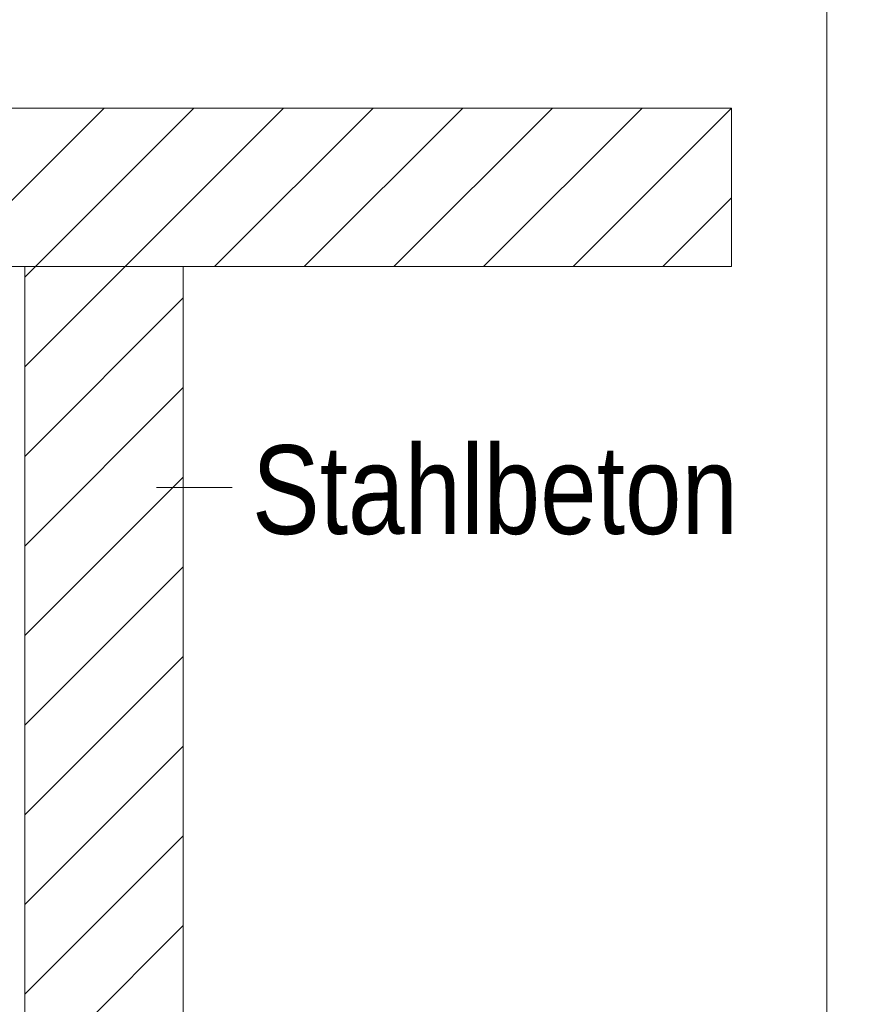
# Model space of a CAD drawing. Extents: x -620 to 300, y 62 to 1112.
# Tile 186 of 236: x 250 to 264, y 702 to 717. Entities that reach past the tile are written whole.
import ezdxf
from ezdxf.lldxf.tags import DXFTag

# ---------------------------------------------------------------- set-up
doc = ezdxf.new("R2010")
doc.units = 0
doc.layers.get('0').update_dxf_attribs({"lineweight": 13})
doc.layers.add('E_Detail_Beschriftung', color=7, linetype='Continuous', lineweight=13, true_color=0x009900)
doc.layers.add('E_Detail_Wandschraffur', color=7, linetype='Continuous', lineweight=5, true_color=0xc0c0c0)
doc.layers.add('E_Detail_Linie_Text_Bem', color=7, linetype='Continuous', lineweight=13)
doc.styles.get("Standard").update_dxf_attribs({"font": 'ARIALN.TTF'})
tags = doc.linetypes.add('fein_strichliert', pattern=[4, 1, -2, 1]).pattern_tags.tags
tags[8:9] = [DXFTag(74, 4), DXFTag(75, 0), DXFTag(340, '0'), DXFTag(46, 0.0), DXFTag(50, 0.0), DXFTag(44, 0.0), DXFTag(45, 0.0)]
tags[6:7] = [DXFTag(74, 4), DXFTag(75, 0), DXFTag(340, '0'), DXFTag(46, 0.0), DXFTag(50, 0.0), DXFTag(44, 0.0), DXFTag(45, 0.0)]
tags[4:5] = [DXFTag(74, 4), DXFTag(75, 0), DXFTag(340, '0'), DXFTag(46, 0.0), DXFTag(50, 0.0), DXFTag(44, 0.0), DXFTag(45, 0.0)]
tags = doc.linetypes.add('fein_strichliert-A06GA2B28I', pattern=[4, 1, -2, 1]).pattern_tags.tags
tags[8:9] = [DXFTag(74, 4), DXFTag(75, 0), DXFTag(340, '0'), DXFTag(46, 0.0), DXFTag(50, 0.0), DXFTag(44, 0.0), DXFTag(45, 0.0)]
tags[6:7] = [DXFTag(74, 4), DXFTag(75, 0), DXFTag(340, '0'), DXFTag(46, 0.0), DXFTag(50, 0.0), DXFTag(44, 0.0), DXFTag(45, 0.0)]
tags[4:5] = [DXFTag(74, 4), DXFTag(75, 0), DXFTag(340, '0'), DXFTag(46, 0.0), DXFTag(50, 0.0), DXFTag(44, 0.0), DXFTag(45, 0.0)]

# ---------------------------------------------------------------- blocks, each defined once
blk = doc.blocks.new('Referenz-A06GA2B58I')
at = {"layer": 'E_Detail_Linie_Text_Bem', "linetype": 'fein_strichliert-A06GA2B28I', "ltscale": 0.65}
blk.add_line((263.164, 671.557), (263.164, 732.874), dxfattribs=at)
at = {"layer": 'E_Detail_Linie_Text_Bem', "linetype": 'Continuous', "ltscale": 0.13}
for p, q in [((201.684, 715.946), (261.663, 715.946)), ((261.663, 715.946), (261.663, 713.446)), ((261.663, 713.446), (213.684, 713.446)), ((250.512, 713.446), (253.012, 713.446)), ((250.512, 701.646), (250.512, 713.446)), ((253.012, 713.446), (253.012, 673.446))]:
    blk.add_line(p, q, dxfattribs=at)
at = {"layer": 'E_Detail_Linie_Text_Bem', "color": 0, "linetype": 'Continuous', "ltscale": 0.13}
blk.add_line((253.781, 709.959), (252.59, 709.959), dxfattribs=at)
at = {"layer": 'E_Detail_Wandschraffur', "linetype": 'ByBlock', "ltscale": 0.13}
for p, q in [((249.265, 713.446), (251.765, 715.946)), ((252.093, 713.446), (254.593, 715.946)), ((254.921, 713.446), (257.421, 715.946)), ((257.75, 713.446), (260.25, 715.946)), ((260.578, 713.446), (261.663, 714.531)), ((250.512, 711.865), (252.093, 713.446)), ((250.512, 709.036), (253.012, 711.536)), ((250.512, 706.208), (253.012, 708.708)), ((250.512, 703.38), (253.012, 705.88)), ((250.512, 700.551), (253.012, 703.051))]:
    blk.add_line(p, q, dxfattribs=at)
at = {"layer": 'E_Detail_Wandschraffur', "linetype": 'fein_strichliert', "ltscale": 0.13}
for p, q in [((250.679, 713.446), (253.179, 715.946)), ((253.507, 713.446), (256.007, 715.946)), ((256.336, 713.446), (258.836, 715.946)), ((259.164, 713.446), (261.663, 715.945)), ((250.512, 713.279), (250.679, 713.446)), ((250.512, 710.451), (253.012, 712.951)), ((250.512, 707.622), (253.012, 710.122)), ((250.512, 704.794), (253.012, 707.294)), ((250.512, 701.965), (253.012, 704.465))]:
    blk.add_line(p, q, dxfattribs=at)
at = {"layer": 'E_Detail_Beschriftung', "linetype": 'Continuous', "ltscale": 0.13, "insert": (254.096, 710.626), "char_height": 1.4, "attachment_point": 1}
blk.add_mtext('{\\fArial Narrow;Stahlbeton}', dxfattribs=at)

msp = doc.modelspace()

# ---------------------------------------------------------------- block references
at = {"color": 8, "lineweight": 25, "ltscale": 0.25, "true_color": 0x808080}
msp.add_blockref('Referenz-A06GA2B58I', (0, 0), dxfattribs=at)

doc.saveas('drawing.dxf')
